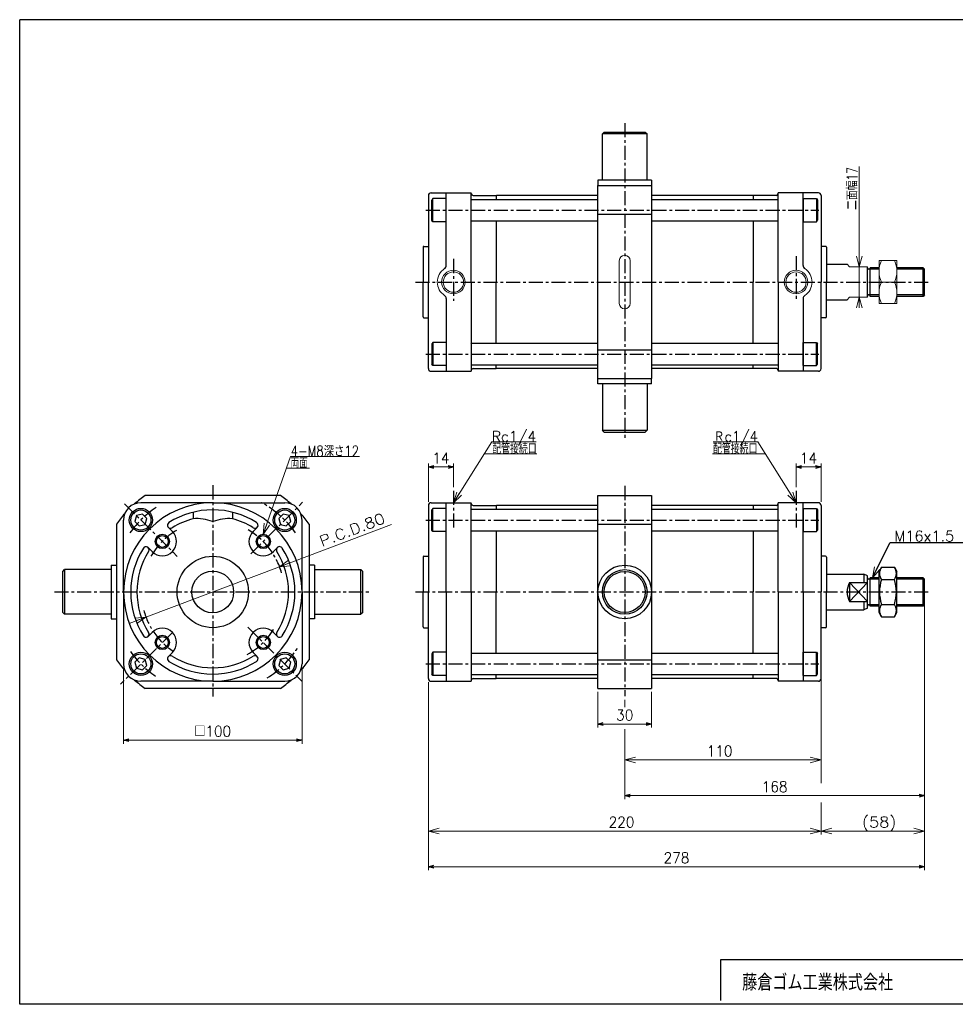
# Model space of a CAD drawing. Header units: millimetres. Extents: x -394 to 394, y -282 to 282.
# Tile 1 of 2: x -394 to 130, y -270 to 282. Entities that reach past the tile are written whole.
import ezdxf
from ezdxf.enums import TextEntityAlignment as Align

# ---------------------------------------------------------------- set-up
doc = ezdxf.new("R2010")
doc.units = ezdxf.units.MM
doc.header["$LTSCALE"] = 0.25
doc.linetypes.add('CENTER', pattern=[50.8, 31.75, -6.35, 6.35, -6.35])
doc.layers.add('ZUWAKU', color=7, linetype='Continuous')
doc.styles.add('dcStyle0', font='txt.shx', dxfattribs={"width": 0.9375, "bigfont": 'bigfont'})
doc.dimstyles.new('DaDimRotatedStyle', dxfattribs={"dimtxt": 6, "dimasz": 3.000002, "dimexe": 2, "dimexo": 1, "dimgap": 2, "dimtad": 3, "dimdsep": 46, "dimtxsty": 'dcStyle0', "dimblk1": 'OPEN30', "dimblk2": 'OPEN30', "dimsah": 1, "dimcen": 0.09, "dimclrd": 4, "dimclre": 4, "dimclrt": 4, "dimadec": 0, "dimazin": 2, "dimtfac": 1, "dimtdec": 4, "dimtmove": 0, "dimatfit": 0, "dimfxl": 1, "dimarcsym": 0})

# ---------------------------------------------------------------- blocks, each defined once
blk = doc.blocks.new('DC_GROUP_Φ80_1')
at = {"color": 4, "linetype": 'Continuous', "lineweight": 18}
for p, q in [((83.84, -30.54), (85.09, -24.46)), ((83.84, -30.54), (86.53, -25.17)), ((87.97, -25.89), (83.84, -30.54))]:
    blk.add_line(p, q, dxfattribs=at)
blk = doc.blocks.new('DC_GROUP_Φ80_2')
at = {"color": 4, "linetype": 'Continuous', "lineweight": 18}
for p, q in [((-248.37, -24.42), (-243.33, -20.8)), ((-248.37, -24.42), (-242.76, -22.3)), ((-242.19, -23.81), (-248.37, -24.42))]:
    blk.add_line(p, q, dxfattribs=at)
blk = doc.blocks.new('DC_GROUP_Φ80_3')
at = {"color": 4, "linetype": 'Continuous', "lineweight": 18}
for p, q in [((-329.4, -53.28), (-323.22, -52.66)), ((-323.22, -52.66), (-328.83, -54.78)), ((-323.22, -52.66), (-328.27, -56.29))]:
    blk.add_line(p, q, dxfattribs=at)
blk = doc.blocks.new('DC_GROUP_Φ80_4')
at = {"color": 4, "linetype": 'Continuous', "lineweight": 18}
for p, q in [((-257.51, -6.26), (-257.04, -0.06)), ((-257.51, -6.26), (-255.52, -0.6)), ((-254.01, -1.13), (-257.51, -6.26))]:
    blk.add_line(p, q, dxfattribs=at)
blk = doc.blocks.new('DC_GROUP_Φ80_5')
at = {"color": 4, "linetype": 'Continuous', "lineweight": 18}
for p, q in [((-150.97, 11.46), (-149.13, 17.39)), ((-150.97, 11.46), (-147.77, 16.53)), ((-146.41, 15.68), (-150.97, 11.46))]:
    blk.add_line(p, q, dxfattribs=at)
blk = doc.blocks.new('DC_GROUP_Φ80_6')
at = {"color": 4, "linetype": 'Continuous', "lineweight": 18}
for p, q in [((39.19, 17.39), (41.03, 11.46)), ((41.03, 11.46), (36.47, 15.68)), ((41.03, 11.46), (37.83, 16.53))]:
    blk.add_line(p, q, dxfattribs=at)
blk = doc.blocks.new('DC_GROUP_Φ80_7')
at = {"color": 4, "linetype": 'Continuous', "lineweight": 25}
for p, q in [((-246.39, 5.11), (-248.84, 2.66)), ((-248.84, 2.66), (-247.94, -0.69)), ((-243.04, 4.21), (-246.39, 5.11)), ((-244.6, -1.59), (-242.15, 0.86)), ((-242.15, 0.86), (-243.04, 4.21)), ((-247.94, -0.69), (-244.6, -1.59))]:
    blk.add_line(p, q, dxfattribs=at)
for radius in [6.5, 5.63]:
    blk.add_circle((-245.49, 1.76), radius, dxfattribs=at)
blk = doc.blocks.new('DC_GROUP_Φ80_8')
at = {"color": 4, "linetype": 'Continuous', "lineweight": 25}
for p, q in [((-326.99, -75.49), (-329.44, -77.94)), ((-323.64, -76.39), (-326.99, -75.49)), ((-322.75, -79.74), (-323.64, -76.39)), ((-329.44, -77.94), (-328.54, -81.29)), ((-328.54, -81.29), (-325.2, -82.19)), ((-325.2, -82.19), (-322.75, -79.74))]:
    blk.add_line(p, q, dxfattribs=at)
for radius in [6.5, 5.63]:
    blk.add_circle((-326.09, -78.84), radius, dxfattribs=at)
blk = doc.blocks.new('DC_GROUP_Φ80_9')
at = {"color": 4, "linetype": 'Continuous', "lineweight": 25}
for p, q in [((-247.94, -76.4), (-248.83, -79.74)), ((-244.59, -75.5), (-247.94, -76.4)), ((-242.14, -77.95), (-244.59, -75.5)), ((-248.83, -79.74), (-246.38, -82.19)), ((-246.38, -82.19), (-243.04, -81.29)), ((-243.04, -81.29), (-242.14, -77.95))]:
    blk.add_line(p, q, dxfattribs=at)
for radius in [6.5, 5.63]:
    blk.add_circle((-245.49, -78.84), radius, dxfattribs=at)
blk = doc.blocks.new('DC_GROUP_Φ80_10')
at = {"color": 4, "linetype": 'Continuous', "lineweight": 25}
for p, q in [((-328.55, 4.21), (-329.45, 0.86)), ((-329.45, 0.86), (-327, -1.59)), ((-325.21, 5.1), (-328.55, 4.21)), ((-322.76, 2.65), (-325.21, 5.1)), ((-323.65, -0.69), (-322.76, 2.65)), ((-327, -1.59), (-323.65, -0.69))]:
    blk.add_line(p, q, dxfattribs=at)
for radius in [6.5, 5.63]:
    blk.add_circle((-326.1, 1.76), radius, dxfattribs=at)
blk = doc.blocks.new('DC_GROUP_Φ80_18')
at = {"color": 4, "linetype": 'Continuous', "lineweight": 25}
for p, q in [((-162.47, 101.24), (-162.97, 100.37)), ((-162.97, 100.37), (-162.97, 89.1)), ((-154.97, 101.24), (-162.47, 101.24)), ((-162.47, 101.24), (-162.47, 88.24)), ((-154.97, 101.24), (-154.97, 88.24)), ((-162.47, 88.24), (-162.97, 89.1)), ((-154.97, 88.24), (-162.47, 88.24))]:
    blk.add_line(p, q, dxfattribs=at)
blk = doc.blocks.new('DC_GROUP_Φ80_19')
at = {"color": 4, "linetype": 'Continuous', "lineweight": 25}
for p, q in [((45.03, 88.24), (45.03, 101.24)), ((45.03, 101.24), (52.53, 101.24)), ((52.53, 101.24), (53.03, 100.37)), ((52.53, 88.24), (52.53, 101.24)), ((53.03, 89.1), (53.03, 100.37)), ((52.53, 88.24), (53.03, 89.1)), ((45.03, 88.24), (52.53, 88.24))]:
    blk.add_line(p, q, dxfattribs=at)
blk = doc.blocks.new('DC_GROUP_Φ80_20')
at = {"color": 4, "linetype": 'Continuous', "lineweight": 25}
for p, q in [((-162.47, 181.85), (-162.97, 180.98)), ((-162.97, 169.71), (-162.97, 180.98)), ((-154.97, 181.85), (-162.47, 181.85)), ((-162.47, 168.85), (-162.47, 181.85)), ((-154.97, 168.85), (-154.97, 181.85)), ((-162.47, 168.85), (-162.97, 169.71)), ((-154.97, 168.85), (-162.47, 168.85))]:
    blk.add_line(p, q, dxfattribs=at)
blk = doc.blocks.new('DC_GROUP_Φ80_21')
at = {"color": 4, "linetype": 'Continuous', "lineweight": 25}
for p, q in [((45.03, 181.85), (45.03, 168.85)), ((45.03, 181.85), (52.53, 181.85)), ((52.53, 181.85), (53.03, 180.98)), ((52.53, 181.85), (52.53, 168.85)), ((53.03, 180.98), (53.03, 169.71)), ((45.03, 168.85), (52.53, 168.85)), ((52.53, 168.85), (53.03, 169.71))]:
    blk.add_line(p, q, dxfattribs=at)
blk = doc.blocks.new('DC_GROUP_Φ80_22')
at = {"color": 4, "linetype": 'Continuous', "lineweight": 13}
for p, q in [((97.53, 147.04), (87.53, 147.04)), ((87.53, 147.04), (87.53, 123.04)), ((97.53, 123.04), (97.53, 147.04)), ((88.88, 135.04), (96.17, 135.04)), ((87.53, 123.04), (97.53, 123.04))]:
    blk.add_line(p, q, dxfattribs=at)
for centre, start, end in [((101.41, 141.04), 154.4102, 205.5898), ((83.64, 141.04), 334.4102, 25.5898), ((101.41, 129.04), 154.4102, 205.5898), ((83.64, 129.04), 334.4102, 25.5898)]:
    blk.add_arc(centre, 13.89, start, end, dxfattribs=at)
blk = doc.blocks.new('DC_GROUP_Φ80_24')
at = {"color": 4, "linetype": 'Continuous', "lineweight": 18}
for p, q in [((76.46, 143.54), (74.85, 149.54)), ((78.07, 149.54), (76.46, 143.54)), ((76.46, 143.54), (76.46, 149.54))]:
    blk.add_line(p, q, dxfattribs=at)
blk = doc.blocks.new('DC_GROUP_Φ80_25')
at = {"color": 4, "linetype": 'Continuous', "lineweight": 18}
for p, q in [((74.85, 120.54), (76.46, 126.54)), ((76.46, 126.54), (78.07, 120.54)), ((76.46, 126.54), (76.46, 120.54))]:
    blk.add_line(p, q, dxfattribs=at)
blk = doc.blocks.new('DC_GROUP_Φ80_23')
at = {"color": 4, "linetype": 'Continuous', "lineweight": 13}
for p, q in [((76.46, 199.78), (76.46, 143.54)), ((76.46, 126.54), (76.46, 143.54)), ((76.46, 121.54), (76.46, 126.54))]:
    blk.add_line(p, q, dxfattribs=at)
at = {"linetype": 'Continuous'}
for name in ['DC_GROUP_Φ80_24', 'DC_GROUP_Φ80_25']:
    blk.add_blockref(name, (0, 0), dxfattribs=at)
at = {"color": 4, "style": 'dcStyle0', "width": 0.714286}
blk.add_text('二面幅17', height=6, rotation=90, dxfattribs=at).set_placement((75.46, 175.47), (75.46, 199.47), align=Align.FIT)
blk = doc.blocks.new('DC_GROUP_Φ80_26')
at = {"color": 4, "linetype": 'Continuous', "lineweight": 25}
for p, q in [((-162.47, -72.35), (-162.97, -73.21)), ((-162.97, -73.21), (-162.97, -84.48)), ((-154.97, -72.35), (-162.47, -72.35)), ((-162.47, -72.35), (-162.47, -85.35)), ((-154.97, -72.35), (-154.97, -85.35)), ((-162.47, -85.35), (-162.97, -84.48)), ((-154.97, -85.35), (-162.47, -85.35))]:
    blk.add_line(p, q, dxfattribs=at)
blk = doc.blocks.new('DC_GROUP_Φ80_27')
at = {"color": 4, "linetype": 'Continuous', "lineweight": 25}
for p, q in [((45.03, -85.35), (45.03, -72.35)), ((45.03, -72.35), (52.53, -72.35)), ((52.53, -72.35), (53.03, -73.21)), ((52.53, -85.35), (52.53, -72.35)), ((53.03, -84.48), (53.03, -73.21)), ((45.03, -85.35), (52.53, -85.35)), ((52.53, -85.35), (53.03, -84.48))]:
    blk.add_line(p, q, dxfattribs=at)
blk = doc.blocks.new('DC_GROUP_Φ80_28')
at = {"color": 4, "linetype": 'Continuous', "lineweight": 25}
for p, q in [((88.89, -24.69), (87.53, -27.04)), ((87.53, -50.04), (87.53, -27.04)), ((88.89, -24.69), (96.17, -24.69)), ((96.17, -24.69), (97.53, -27.04)), ((97.53, -50.04), (97.53, -27.04)), ((88.89, -31.61), (96.17, -31.61)), ((88.89, -45.47), (96.17, -45.47)), ((88.89, -52.4), (87.53, -50.04)), ((88.89, -52.4), (96.17, -52.4)), ((96.17, -52.4), (97.53, -50.04))]:
    blk.add_line(p, q, dxfattribs=at)
for centre, radius, start, end in [((93.95, -28.15), 6.13, 145.6111, 214.3889), ((91.11, -28.15), 6.13, 325.6111, 34.3889), ((110.75, -38.54), 22.93, 162.4111, 197.5889), ((74.31, -38.54), 22.93, 342.4111, 17.5889), ((93.95, -48.93), 6.13, 145.6111, 214.3889), ((91.11, -48.93), 6.13, 325.6111, 34.3889)]:
    blk.add_arc(centre, radius, start, end, dxfattribs=at)
blk = doc.blocks.new('DC_GROUP_Φ80_29')
at = {"color": 4, "linetype": 'Continuous', "lineweight": 25}
for p, q in [((-162.47, 8.26), (-162.97, 7.4)), ((-162.97, -3.87), (-162.97, 7.4)), ((-154.97, 8.26), (-162.47, 8.26)), ((-162.47, -4.74), (-162.47, 8.26)), ((-154.97, -4.74), (-154.97, 8.26)), ((-162.47, -4.74), (-162.97, -3.87)), ((-154.97, -4.74), (-162.47, -4.74))]:
    blk.add_line(p, q, dxfattribs=at)
blk = doc.blocks.new('DC_GROUP_Φ80_30')
at = {"color": 4, "linetype": 'Continuous', "lineweight": 25}
for p, q in [((45.03, 8.26), (45.03, -4.74)), ((45.03, 8.26), (52.53, 8.26)), ((52.53, 8.26), (53.03, 7.4)), ((52.53, 8.26), (52.53, -4.74)), ((53.03, 7.4), (53.03, -3.87)), ((45.03, -4.74), (52.53, -4.74)), ((52.53, -4.74), (53.03, -3.87))]:
    blk.add_line(p, q, dxfattribs=at)
blk = doc.blocks.new('DC_GROUP_Φ80_32')
at = {"color": 4, "linetype": 'Continuous', "lineweight": 18}
for p, q in [((-164.97, -172.44), (-158.97, -170.84)), ((-158.97, -174.05), (-164.97, -172.44)), ((-164.97, -172.44), (-158.97, -172.44))]:
    blk.add_line(p, q, dxfattribs=at)
blk = doc.blocks.new('DC_GROUP_Φ80_33')
at = {"color": 4, "linetype": 'Continuous', "lineweight": 18}
for p, q in [((49.03, -170.84), (55.03, -172.44)), ((55.03, -172.44), (49.03, -174.05)), ((55.03, -172.44), (49.03, -172.44))]:
    blk.add_line(p, q, dxfattribs=at)
blk = doc.blocks.new('DC_GROUP_Φ80_34')
at = {"color": 4, "linetype": 'Continuous', "lineweight": 18}
for p, q in [((55.03, -172.44), (61.03, -170.84)), ((61.03, -174.05), (55.03, -172.44)), ((55.03, -172.44), (61.03, -172.44))]:
    blk.add_line(p, q, dxfattribs=at)
blk = doc.blocks.new('DC_GROUP_Φ80_35')
at = {"color": 4, "linetype": 'Continuous', "lineweight": 18}
for p, q in [((107.03, -170.84), (113.03, -172.44)), ((113.03, -172.44), (107.03, -174.05)), ((113.03, -172.44), (107.03, -172.44))]:
    blk.add_line(p, q, dxfattribs=at)
blk = doc.blocks.new('DC_GROUP_Φ80_31')
at = {"color": 4, "linetype": 'Continuous', "lineweight": 13}
for p, q in [((113.03, -47.73), (113.03, -174.44)), ((-164.97, -89.04), (-164.97, -174.44)), ((55.03, -89.04), (55.03, -145.6)), ((55.03, -156.45), (55.03, -174.44)), ((-164.97, -172.44), (55.03, -172.44)), ((55.03, -172.44), (113.03, -172.44))]:
    blk.add_line(p, q, dxfattribs=at)
at = {"linetype": 'Continuous'}
for name in ['DC_GROUP_Φ80_32', 'DC_GROUP_Φ80_33', 'DC_GROUP_Φ80_34', 'DC_GROUP_Φ80_35']:
    blk.add_blockref(name, (0, 0), dxfattribs=at)
at = {"color": 4, "style": 'dcStyle0', "width": 0.8}
for s, p, p2 in [('220', (-63.97, -170.44), (-49.57, -170.44)), ('(58)', (78.03, -170.44), (97.23, -170.44))]:
    blk.add_text(s, height=6, dxfattribs=at).set_placement(p, p2, align=Align.FIT)
blk = doc.blocks.new('DC_GROUP_Φ80_37')
at = {"color": 4, "linetype": 'Continuous', "lineweight": 18}
for p, q in [((-54.97, -132.62), (-48.97, -131.01)), ((-48.97, -134.22), (-54.97, -132.62)), ((-54.97, -132.62), (-48.97, -132.62))]:
    blk.add_line(p, q, dxfattribs=at)
blk = doc.blocks.new('DC_GROUP_Φ80_38')
at = {"color": 4, "linetype": 'Continuous', "lineweight": 18}
for p, q in [((49.03, -131.01), (55.03, -132.62)), ((55.03, -132.62), (49.03, -134.22)), ((55.03, -132.62), (49.03, -132.62))]:
    blk.add_line(p, q, dxfattribs=at)
blk = doc.blocks.new('DC_GROUP_Φ80_36')
at = {"color": 4, "linetype": 'Continuous', "lineweight": 13}
for p, q in [((55.03, -40.54), (55.03, -134.62)), ((-54.97, -98.96), (-54.97, -103.05)), ((-54.97, -115.39), (-54.97, -134.62)), ((-54.97, -132.62), (55.03, -132.62))]:
    blk.add_line(p, q, dxfattribs=at)
at = {"linetype": 'Continuous'}
for name in ['DC_GROUP_Φ80_37', 'DC_GROUP_Φ80_38']:
    blk.add_blockref(name, (0, 0), dxfattribs=at)
at = {"color": 4, "style": 'dcStyle0', "width": 0.8}
blk.add_text('110', height=6, dxfattribs=at).set_placement((-8.97, -130.62), (5.43, -130.62), align=Align.FIT)
blk = doc.blocks.new('_OPEN30')
at = {"color": 0, "linetype": 'ByBlock', "lineweight": -2}
for p, q in [((-1, 0.267949), (0, 0)), ((0, 0), (-1, -0.267949)), ((0, 0), (-1, 0))]:
    blk.add_line(p, q, dxfattribs=at)
blk = doc.blocks.new('*D40')
at = {"color": 4, "linetype": 'Continuous', "lineweight": 13}
for p, q in [((-335.8, -80.84), (-335.8, -123.57)), ((-235.8, -80.84), (-235.8, -123.57)), ((-335.8, -121.57), (-235.8, -121.57))]:
    blk.add_line(p, q, dxfattribs=at)
at = {"color": 4, "xscale": 3.000002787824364, "yscale": 2.999989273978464}
for p, rotation in [((-335.8, -121.57), 180), ((-235.8, -121.57), 360)]:
    blk.add_blockref('_OPEN30', p, dxfattribs=dict(at, rotation=rotation))
at = {"color": 4, "insert": (-285.8, -119.57), "char_height": 6, "width": 30, "attachment_point": 8, "style": 'dcStyle0'}
blk.add_mtext('\\T1.00;□100', dxfattribs=at)
blk = doc.blocks.new('*D44')
at = {"color": 4, "linetype": 'Continuous', "lineweight": 13}
for p, q in [((-164.97, 11.96), (-164.97, 33.46)), ((-150.97, 20.16), (-150.97, 33.46)), ((-164.97, 31.46), (-150.97, 31.46))]:
    blk.add_line(p, q, dxfattribs=at)
at = {"color": 4, "xscale": 3.000002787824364, "yscale": 2.999989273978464}
for p, rotation in [((-164.97, 31.46), 180), ((-150.97, 31.46), 360)]:
    blk.add_blockref('_OPEN30', p, dxfattribs=dict(at, rotation=rotation))
at = {"color": 4, "insert": (-157.97, 33.46), "char_height": 6, "width": 18.75, "attachment_point": 8, "style": 'dcStyle0'}
blk.add_mtext('\\T1.00;14', dxfattribs=at)
blk = doc.blocks.new('*D45')
at = {"color": 4, "linetype": 'Continuous', "lineweight": 13}
for p, q in [((41.03, 20.16), (41.03, 33.46)), ((55.03, 11.96), (55.03, 33.46)), ((41.03, 31.46), (55.03, 31.46))]:
    blk.add_line(p, q, dxfattribs=at)
at = {"color": 4, "xscale": 3.000002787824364, "yscale": 2.999989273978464}
for p, rotation in [((41.03, 31.46), 180), ((55.03, 31.46), 360)]:
    blk.add_blockref('_OPEN30', p, dxfattribs=dict(at, rotation=rotation))
at = {"color": 4, "insert": (48.03, 33.46), "char_height": 6, "width": 18.75, "attachment_point": 8, "style": 'dcStyle0'}
blk.add_mtext('\\T1.00;14', dxfattribs=at)
blk = doc.blocks.new('*D46')
at = {"color": 4, "linetype": 'Continuous', "lineweight": 13}
for p, q in [((-69.97, -94.54), (-69.97, -114.54)), ((-39.97, -94.54), (-39.97, -114.54)), ((-69.97, -112.54), (-39.97, -112.54))]:
    blk.add_line(p, q, dxfattribs=at)
at = {"color": 4, "xscale": 3.000002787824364, "yscale": 2.999989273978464}
for p, rotation in [((-69.97, -112.54), 180), ((-39.97, -112.54), 360)]:
    blk.add_blockref('_OPEN30', p, dxfattribs=dict(at, rotation=rotation))
at = {"color": 4, "insert": (-54.97, -110.54), "char_height": 6, "width": 18.75, "attachment_point": 8, "style": 'dcStyle0'}
blk.add_mtext('\\T1.00;30', dxfattribs=at)
blk = doc.blocks.new('*D47')
at = {"color": 4, "linetype": 'Continuous', "lineweight": 13}
for p, q in [((113.03, -47.73), (113.03, -194.44)), ((-164.97, -89.04), (-164.97, -194.44)), ((-164.97, -192.44), (113.03, -192.44))]:
    blk.add_line(p, q, dxfattribs=at)
at = {"color": 4, "xscale": 3.000002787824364, "yscale": 2.999989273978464}
for p, rotation in [((-164.97, -192.44), 180), ((113.03, -192.44), 360)]:
    blk.add_blockref('_OPEN30', p, dxfattribs=dict(at, rotation=rotation))
at = {"color": 4, "insert": (-25.97, -190.44), "char_height": 6, "width": 24.375, "attachment_point": 8, "style": 'dcStyle0'}
blk.add_mtext('\\T1.00;278', dxfattribs=at)
blk = doc.blocks.new('*D48')
at = {"color": 4, "linetype": 'Continuous', "lineweight": 13}
for p, q in [((113.03, -40.54), (113.03, -154.62)), ((-54.97, -118.79), (-54.97, -154.62)), ((-54.97, -152.62), (113.03, -152.62))]:
    blk.add_line(p, q, dxfattribs=at)
at = {"color": 4, "xscale": 3.000002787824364, "yscale": 2.999989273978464}
for p, rotation in [((-54.97, -152.62), 180), ((113.03, -152.62), 360)]:
    blk.add_blockref('_OPEN30', p, dxfattribs=dict(at, rotation=rotation))
at = {"color": 4, "insert": (29.03, -150.62), "char_height": 6, "width": 24.375, "attachment_point": 8, "style": 'dcStyle0'}
blk.add_mtext('\\T1.00;168', dxfattribs=at)

msp = doc.modelspace()

# ---------------------------------------------------------------- linework, layer by layer
at = {"color": 4, "linetype": 'CENTER', "lineweight": 25}
for p, q in [((-54.972, 224.096), (-54.972, 47.084)), ((-166.492, 175.346), (53.818, 175.346)), ((41.028, 149.499), (41.028, 124.602)), ((-150.972, 147.962), (-150.972, 124.602)), ((-172.243, 135.041), (115.515, 135.041)), ((-166.492, 94.736), (53.818, 94.736)), ((-285.796, 21.248), (-285.796, -97.082)), ((-150.972, 18.161), (-150.972, -2.647)), ((-54.972, 20.819), (-54.972, -96.957)), ((41.028, 18.161), (41.028, -2.647)), ((-264.407, -17.152), (-235.457, 11.798)), ((-335.185, 10.848), (-305.737, -18.601)), ((-166.492, 1.764), (53.818, 1.764)), ((-374.581, -38.541), (-197.269, -38.541)), ((-172.243, -38.541), (115.515, -38.541)), ((-266.117, -58.221), (-235.842, -88.496)), ((-308.424, -61.169), (-337.499, -90.244)), ((-166.492, -78.847), (53.818, -78.847))]:
    msp.add_line(p, q, dxfattribs=at)
at = {"color": 4, "linetype": 'Continuous', "lineweight": 25}
for p, q in [((-66.472, 219.041), (-67.472, 218.041)), ((-42.472, 218.041), (-67.472, 218.041)), ((-67.472, 192.041), (-67.472, 218.041)), ((-66.472, 219.041), (-43.472, 219.041)), ((-43.472, 219.041), (-42.472, 218.041)), ((-42.472, 192.041), (-42.472, 218.041)), ((-69.972, 189.041), (-39.972, 189.041)), ((-69.972, 81.041), (-69.972, 189.041)), ((-39.972, 192.041), (-69.967, 192.041)), ((-69.967, 192.041), (-69.967, 189.041)), ((-39.972, 192.041), (-39.972, 189.041)), ((-39.972, 189.041), (-39.972, 81.041)), ((-164.972, 183.541), (-164.972, 135.041)), ((-163.472, 185.041), (-140.972, 185.041)), ((-154.972, 144.26), (-154.972, 185.041)), ((-140.972, 135.041), (-140.972, 185.041)), ((-139.972, 183.541), (-126.972, 183.541)), ((-126.972, 183.541), (-126.972, 181.346)), ((-126.772, 183.541), (-126.972, 183.341)), ((-69.972, 183.541), (-126.772, 183.541)), ((16.828, 183.541), (-39.972, 183.541)), ((16.828, 183.541), (17.028, 183.341)), ((17.028, 183.541), (17.028, 181.346)), ((30.028, 183.541), (17.028, 183.541)), ((53.528, 185.041), (31.028, 185.041)), ((31.028, 135.041), (31.028, 185.041)), ((45.028, 144.26), (45.028, 185.041)), ((55.028, 183.541), (55.028, 135.041)), ((-140.772, 181.346), (-140.972, 181.146)), ((-140.772, 181.346), (-69.972, 181.346)), ((-39.972, 181.346), (30.828, 181.346)), ((31.028, 181.146), (30.828, 181.346)), ((-69.972, 172.988), (-39.972, 172.988)), ((-140.972, 169.546), (-140.772, 169.346)), ((-140.772, 169.346), (-69.972, 169.346)), ((-126.972, 169.346), (-126.972, 135.041)), ((-39.972, 169.346), (30.828, 169.346)), ((17.028, 169.346), (17.028, 135.041)), ((31.028, 169.546), (30.828, 169.346)), ((-167.972, 154.541), (-167.972, 135.041)), ((-167.472, 155.041), (-164.972, 155.041)), ((57.528, 155.041), (55.028, 155.041)), ((58.028, 154.541), (58.028, 135.041)), ((58.028, 145.041), (69.627, 145.041)), ((81.028, 126.541), (81.028, 143.541)), ((87.528, 142.231), (81.028, 142.231)), ((87.528, 143.041), (82.528, 143.041)), ((82.528, 127.041), (82.528, 143.041)), ((112.218, 143.041), (97.528, 143.041)), ((113.028, 142.231), (97.528, 142.231)), ((112.218, 127.041), (112.218, 143.041)), ((113.028, 142.231), (112.218, 143.041)), ((113.028, 127.851), (113.028, 142.231)), ((-167.972, 115.541), (-167.972, 135.041)), ((-164.972, 86.541), (-164.972, 135.041)), ((-140.972, 135.041), (-140.972, 85.041)), ((-126.972, 100.736), (-126.972, 135.041)), ((17.028, 100.736), (17.028, 135.041)), ((31.028, 135.041), (31.028, 85.041)), ((55.028, 86.541), (55.028, 135.041)), ((58.028, 115.541), (58.028, 135.041)), ((87.528, 127.851), (81.028, 127.851)), ((87.528, 127.041), (82.528, 127.041)), ((113.028, 127.851), (97.528, 127.851)), ((112.218, 127.041), (97.528, 127.041)), ((113.028, 127.851), (112.218, 127.041)), ((-154.972, 125.821), (-154.972, 85.041)), ((45.028, 125.821), (45.028, 85.041)), ((58.028, 125.041), (69.627, 125.041)), ((-167.472, 115.041), (-164.972, 115.041)), ((57.528, 115.041), (55.028, 115.041)), ((-140.972, 100.536), (-140.772, 100.736)), ((-140.772, 100.736), (-69.972, 100.736)), ((-39.972, 100.736), (30.828, 100.736)), ((31.028, 100.536), (30.828, 100.736)), ((-69.972, 97.093), (-39.972, 97.093)), ((-140.772, 88.736), (-140.972, 88.936)), ((-140.772, 88.736), (-69.972, 88.736)), ((-126.972, 86.541), (-126.972, 88.736)), ((-39.972, 88.736), (30.828, 88.736)), ((17.028, 86.541), (17.028, 88.736)), ((31.028, 88.936), (30.828, 88.736)), ((-163.472, 85.041), (-140.972, 85.041)), ((-139.972, 86.541), (-126.972, 86.541)), ((-126.772, 86.541), (-126.972, 86.741)), ((-69.972, 86.541), (-126.772, 86.541)), ((16.828, 86.541), (-39.972, 86.541)), ((16.828, 86.541), (17.028, 86.741)), ((30.028, 86.541), (17.028, 86.541)), ((53.528, 85.041), (31.028, 85.041)), ((-69.972, 81.041), (-39.972, 81.041)), ((-69.967, 78.041), (-69.967, 81.041)), ((-39.972, 78.041), (-69.967, 78.041)), ((-67.472, 78.041), (-67.472, 52.041)), ((-42.472, 78.041), (-42.472, 52.041)), ((-39.972, 78.041), (-39.972, 81.041)), ((-67.472, 52.041), (-42.472, 52.041)), ((-66.472, 51.041), (-67.472, 52.041)), ((-66.472, 51.041), (-43.472, 51.041)), ((-43.472, 51.041), (-42.472, 52.041)), ((-285.796, 11.459), (-326.096, 11.459)), ((-247.849, 15.459), (-323.744, 15.459)), ((-285.796, 11.459), (-245.496, 11.459)), ((-163.472, 11.459), (-140.972, 11.459)), ((-154.972, -38.541), (-154.972, 11.459)), ((-140.972, -38.541), (-140.972, 11.459)), ((-69.972, 15.459), (-39.972, 15.459)), ((-69.972, -92.541), (-69.972, 15.459)), ((-39.972, 15.459), (-39.972, -92.541)), ((53.528, 11.459), (31.028, 11.459)), ((31.028, -38.541), (31.028, 11.459)), ((45.028, -38.541), (45.028, 11.459)), ((-296.796, 6.124), (-296.796, 2.51)), ((-274.796, 6.124), (-274.796, 2.51)), ((-164.972, 9.959), (-164.972, -38.541)), ((-140.772, 7.764), (-140.972, 7.564)), ((-140.772, 7.764), (-69.972, 7.764)), ((-139.972, 9.959), (-126.972, 9.959)), ((-126.972, 9.959), (-126.972, 7.764)), ((-126.772, 9.959), (-126.972, 9.759)), ((-69.972, 9.959), (-126.772, 9.959)), ((16.828, 9.959), (-39.972, 9.959)), ((-39.972, 7.764), (30.828, 7.764)), ((16.828, 9.959), (17.028, 9.759)), ((17.028, 9.959), (17.028, 7.764)), ((30.028, 9.959), (17.028, 9.959)), ((31.028, 7.564), (30.828, 7.764)), ((55.028, 9.959), (55.028, -38.541)), ((-335.796, -38.541), (-335.796, 1.759)), ((-235.796, -38.541), (-235.796, 1.759)), ((-339.796, -0.594), (-339.796, -76.489)), ((-308.424, -4.6), (-310.66, -2.364)), ((-263.169, -4.6), (-260.933, -2.364)), ((-231.796, -0.594), (-231.796, -76.489)), ((-140.972, -4.036), (-140.772, -4.236)), ((-140.772, -4.236), (-69.972, -4.236)), ((-126.972, -4.236), (-126.972, -38.541)), ((-69.972, -0.594), (-39.972, -0.594)), ((-39.972, -4.236), (30.828, -4.236)), ((17.028, -4.236), (17.028, -38.541)), ((31.028, -4.036), (30.828, -4.236)), ((89.466, -19.298), (93.7, -10.83)), ((93.7, -10.83), (135.718, -10.83)), ((-319.738, -15.914), (-321.974, -13.678)), ((-251.855, -15.914), (-249.619, -13.678)), ((-167.972, -19.041), (-167.972, -38.541)), ((-167.472, -18.541), (-164.972, -18.541)), ((57.528, -18.541), (55.028, -18.541)), ((58.028, -19.041), (58.028, -38.541)), ((83.844, -30.541), (89.466, -19.298)), ((-369.796, -27.041), (-368.796, -26.041)), ((-369.796, -50.041), (-369.796, -27.041)), ((-342.796, -26.041), (-368.796, -26.041)), ((-368.796, -26.041), (-368.796, -51.041)), ((-342.796, -23.541), (-342.796, -53.537)), ((-342.796, -23.541), (-339.796, -23.541)), ((-228.796, -23.541), (-231.796, -23.541)), ((-228.796, -23.541), (-228.796, -53.537)), ((-228.796, -26.041), (-202.796, -26.041)), ((-201.796, -27.041), (-202.796, -26.041)), ((-202.796, -51.041), (-202.796, -26.041)), ((-201.796, -50.041), (-201.796, -27.041)), ((58.028, -28.541), (79.028, -28.541)), ((79.028, -28.541), (79.028, -33.274)), ((81.028, -29.474), (79.028, -28.541)), ((81.028, -47.609), (81.028, -29.474)), ((87.528, -31.351), (81.028, -31.351)), ((87.528, -30.541), (82.528, -30.541)), ((82.528, -46.541), (82.528, -30.541)), ((112.218, -30.541), (97.528, -30.541)), ((113.028, -31.351), (97.528, -31.351)), ((112.218, -46.541), (112.218, -30.541)), ((113.028, -31.351), (112.218, -30.541)), ((113.028, -45.731), (113.028, -31.351)), ((-335.796, -38.541), (-335.796, -78.841)), ((-235.796, -38.541), (-235.796, -78.841)), ((-167.972, -58.041), (-167.972, -38.541)), ((-164.972, -87.041), (-164.972, -38.541)), ((-154.972, -38.541), (-154.972, -88.541)), ((-140.972, -38.541), (-140.972, -88.541)), ((-126.972, -72.847), (-126.972, -38.541)), ((17.028, -72.847), (17.028, -38.541)), ((31.028, -38.541), (31.028, -88.541)), ((45.028, -38.541), (45.028, -88.541)), ((55.028, -87.041), (55.028, -38.541)), ((58.028, -58.041), (58.028, -38.541)), ((71.028, -33.274), (71.028, -43.809)), ((71.028, -33.274), (81.028, -33.274)), ((71.028, -43.809), (81.028, -33.274)), ((71.028, -33.274), (81.028, -43.809)), ((71.028, -43.809), (81.028, -43.809)), ((79.028, -43.809), (79.028, -48.541)), ((58.028, -48.541), (79.028, -48.541)), ((81.028, -47.609), (79.028, -48.541)), ((87.528, -45.731), (81.028, -45.731)), ((87.528, -46.541), (82.528, -46.541)), ((113.028, -45.731), (97.528, -45.731)), ((112.218, -46.541), (97.528, -46.541)), ((113.028, -45.731), (112.218, -46.541)), ((-369.796, -50.041), (-368.796, -51.041)), ((-342.796, -51.041), (-368.796, -51.041)), ((-342.796, -53.537), (-339.796, -53.537)), ((-228.796, -53.537), (-231.796, -53.537)), ((-228.796, -51.041), (-202.796, -51.041)), ((-201.796, -50.041), (-202.796, -51.041)), ((-167.472, -58.541), (-164.972, -58.541)), ((57.528, -58.541), (55.028, -58.541)), ((-319.738, -61.169), (-321.974, -63.405)), ((-251.855, -61.169), (-249.619, -63.405)), ((-308.424, -72.483), (-310.66, -74.719)), ((-263.169, -72.483), (-260.933, -74.719)), ((-140.972, -73.047), (-140.772, -72.847)), ((-140.772, -72.847), (-69.972, -72.847)), ((-69.972, -76.489), (-39.972, -76.489)), ((-39.972, -72.847), (30.828, -72.847)), ((31.028, -73.047), (30.828, -72.847)), ((-140.772, -84.847), (-140.972, -84.647)), ((-140.772, -84.847), (-69.972, -84.847)), ((-139.972, -87.041), (-126.972, -87.041)), ((-126.972, -87.041), (-126.972, -84.847)), ((-126.772, -87.041), (-126.972, -86.841)), ((-69.972, -87.041), (-126.772, -87.041)), ((-39.972, -84.847), (30.828, -84.847)), ((16.828, -87.041), (-39.972, -87.041)), ((16.828, -87.041), (17.028, -86.841)), ((17.028, -87.041), (17.028, -84.847)), ((30.028, -87.041), (17.028, -87.041)), ((31.028, -84.647), (30.828, -84.847)), ((-285.796, -88.541), (-326.096, -88.541)), ((-247.849, -92.541), (-323.744, -92.541)), ((-285.796, -88.541), (-245.496, -88.541)), ((-163.472, -88.541), (-140.972, -88.541)), ((-69.972, -92.541), (-39.972, -92.541)), ((53.528, -88.541), (31.028, -88.541))]:
    msp.add_line(p, q, dxfattribs=at)
at = {"color": 4, "linetype": 'Continuous', "lineweight": 13}
for p, q in [((-58.022, 123.091), (-58.022, 146.991)), ((-51.922, 123.091), (-51.922, 146.991)), ((69.627, 145.041), (71.028, 143.541)), ((71.028, 143.541), (81.028, 143.541)), ((87.528, 143.041), (87.528, 127.041)), ((71.028, 126.541), (69.627, 125.041)), ((71.028, 126.541), (81.028, 126.541)), ((-150.972, 11.459), (-129.475, 45.559)), ((-129.475, 45.559), (-104.501, 45.559)), ((19.531, 45.559), (-5.443, 45.559)), ((41.028, 11.459), (19.531, 45.559)), ((-133.764, 38.755), (-104.126, 38.755)), ((23.821, 38.755), (-5.818, 38.755)), ((-257.512, -6.257), (-242.199, 37.354)), ((-242.199, 37.354), (-203.532, 37.354)), ((-244.525, 30.728), (-231.626, 30.728)), ((-185.643, -0.749), (-248.372, -24.42)), ((-323.221, -52.663), (-248.372, -24.42)), ((-332.577, -56.194), (-323.221, -52.663))]:
    msp.add_line(p, q, dxfattribs=at)
for centre, radius in [((-150.972, 135.041), 6.597), ((-150.972, 135.041), 5.697), ((41.028, 135.041), 6.597), ((41.028, 135.041), 5.697)]:
    msp.add_circle(centre, radius, dxfattribs=at)
at = {"color": 4, "linetype": 'Continuous', "lineweight": 25}
for centre, radius in [((-314.081, -10.257), 4), ((-314.081, -10.257), 3.3), ((-257.512, -10.257), 4), ((-257.512, -10.257), 3.3), ((-285.796, -38.541), 20), ((-285.796, -38.541), 11.7), ((-54.972, -38.541), 15), ((-54.972, -38.541), 12.5), ((-54.972, -38.541), 11.5), ((-314.081, -66.826), 4), ((-314.081, -66.826), 3.3), ((-257.512, -66.826), 4), ((-257.512, -66.826), 3.3)]:
    msp.add_circle(centre, radius, dxfattribs=at)
for centre, radius, start, end in [((-163.472, 183.541), 1.5, 90, 180), ((-139.972, 184.541), 1, 180, 270), ((30.028, 184.541), 1, 270, 0), ((53.528, 183.541), 1.5, 0, 90), ((-167.472, 154.541), 0.5, 90, 180), ((57.528, 154.541), 0.5, 0, 90), ((-156.972, 144.26), 2, 303.05573, 0), ((47.028, 144.26), 2, 180, 236.94427), ((81.777, 142.982), 0.751, 183.14287, 0), ((-156.972, 125.821), 2, 0, 56.94427), ((47.028, 125.821), 2, 123.05573, 180), ((81.777, 127.099), 0.751, 0, 176.85713), ((-167.472, 115.541), 0.5, 180, 270), ((57.528, 115.541), 0.5, 270, 0), ((-163.472, 86.541), 1.5, 180, 270), ((-139.972, 85.541), 1, 90, 180), ((30.028, 85.541), 1, 0, 90), ((53.528, 86.541), 1.5, 270, 0), ((-326.096, 1.759), 9.7, 90, 180), ((-285.796, -38.541), 50, 90, 180), ((-285.796, -38.541), 66, 125.0968, 131.63633), ((-285.796, -38.541), 50, 0, 90), ((-285.796, -38.541), 66, 48.36367, 54.9032), ((-245.496, 1.759), 9.7, 0, 90), ((-163.472, 9.959), 1.5, 90, 180), ((53.528, 9.959), 1.5, 0, 90), ((-285.796, -38.541), 46, 90, 122.27106), ((-285.796, -38.541), 46, 57.72894, 90), ((-139.972, 10.959), 1, 180, 270), ((30.028, 10.959), 1, 270, 0), ((-285.796, -38.541), 66, 138.36367, 144.9032), ((-309.423, -1.127), 1.75, 122.27106, 302.27106), ((-285.796, -38.541), 42.5, 105.00027, 122.27106), ((-294.912, -22.419), 25, 68.9493, 94.32272), ((-276.681, -22.419), 25, 85.67728, 111.0507), ((-285.796, -38.541), 42.5, 57.72894, 74.99973), ((-262.17, -1.127), 1.75, 237.72894, 57.72894), ((-285.796, -38.541), 66, 35.0968, 41.63633), ((-314.081, -10.257), 8, 225, 45), ((-257.512, -10.257), 8, 135, 315), ((-285.796, -38.541), 46, 147.72894, 180), ((-285.796, -38.541), 42.5, 147.72894, 180), ((-323.211, -14.915), 1.75, 327.72894, 147.72894), ((-248.382, -14.915), 1.75, 32.27106, 212.27106), ((-285.796, -38.541), 42.5, 0, 32.27106), ((-285.796, -38.541), 46, 0, 32.27106), ((-167.472, -19.041), 0.5, 90, 180), ((57.528, -19.041), 0.5, 0, 90), ((81.777, -30.6), 0.751, 183.14287, 0), ((-285.796, -38.541), 50, 180, 270), ((-285.796, -38.541), 46, 180, 212.27106), ((-285.796, -38.541), 42.5, 180, 212.27106), ((-285.796, -38.541), 50, 270, 360), ((-285.796, -38.541), 42.5, 327.72894, 360), ((-285.796, -38.541), 46, 327.72894, 360), ((80.229, -38.541), 10.602, 150.20677, 209.79323), ((81.777, -46.483), 0.751, 0, 176.85713), ((-314.081, -66.826), 8, 315, 135), ((-257.512, -66.826), 8, 45, 225), ((-167.472, -58.041), 0.5, 180, 270), ((57.528, -58.041), 0.5, 270, 0), ((-323.211, -62.168), 1.75, 212.27106, 32.27106), ((-248.382, -62.168), 1.75, 147.72894, 327.72894), ((-285.796, -38.541), 66, 215.0968, 221.63633), ((-309.423, -75.956), 1.75, 57.72894, 237.72894), ((-285.796, -38.541), 42.5, 237.72894, 270), ((-285.796, -38.541), 42.5, 270, 302.27106), ((-262.17, -75.956), 1.75, 302.27106, 122.27106), ((-285.796, -38.541), 66, 318.36367, 324.9032), ((-326.096, -78.841), 9.7, 180, 270), ((-285.796, -38.541), 46, 237.72894, 270), ((-285.796, -38.541), 46, 270, 302.27106), ((-245.496, -78.841), 9.7, 270, 0), ((-285.796, -38.541), 66, 228.36367, 234.9032), ((-285.796, -38.541), 66, 305.0968, 311.63633), ((-163.472, -87.041), 1.5, 180, 270), ((-139.972, -88.041), 1, 90, 180), ((30.028, -88.041), 1, 0, 90), ((53.528, -87.041), 1.5, 270, 0)]:
    msp.add_arc(centre, radius, start, end, dxfattribs=at)
at = {"color": 4, "linetype": 'Continuous', "lineweight": 13}
for centre, radius, start, end in [((-54.972, 146.991), 3.05, 0, 180), ((-150.972, 135.041), 9, 123.05573, 236.94427), ((41.028, 135.041), 9, 303.05573, 56.94427), ((-54.972, 123.091), 3.05, 180, 0)]:
    msp.add_arc(centre, radius, start, end, dxfattribs=at)
at = {"color": 4, "linetype": 'CENTER', "lineweight": 25}
for radius, start, end in [(57, 35.56203, 61.30559), (57, 123.82402, 146.07486), (40, 120.40341, 150.43728), (40, 15.57054, 60.2572), (40, 194.92896, 236.47834), (40, 298.85826, 330.3639), (57, 302.40994, 326.32767), (57, 215.91652, 235.71894)]:
    msp.add_arc((-285.796, -38.541), radius, start, end, dxfattribs=at)
at = {"layer": 'ZUWAKU', "color": 5, "linetype": 'Continuous', "lineweight": 25}
for p, q in [((-394, -269.5), (-394, 282)), ((382, 282), (-394, 282)), ((394, -269.5), (-394, -269.5))]:
    msp.add_line(p, q, dxfattribs=at)
at = {"layer": 'ZUWAKU', "color": 4, "linetype": 'Continuous', "lineweight": 25}
for p, q in [((-1.177, -244.477), (380.823, -244.477)), ((-1.177, -267.407), (-1.177, -244.477))]:
    msp.add_line(p, q, dxfattribs=at)

# ---------------------------------------------------------------- block references
at = {"linetype": 'Continuous'}
for name in ['DC_GROUP_Φ80_23', 'DC_GROUP_Φ80_20', 'DC_GROUP_Φ80_21', 'DC_GROUP_Φ80_22', 'DC_GROUP_Φ80_18', 'DC_GROUP_Φ80_19', 'DC_GROUP_Φ80_5', 'DC_GROUP_Φ80_6', 'DC_GROUP_Φ80_10', 'DC_GROUP_Φ80_7', 'DC_GROUP_Φ80_29', 'DC_GROUP_Φ80_30', 'DC_GROUP_Φ80_4', 'DC_GROUP_Φ80_2', 'DC_GROUP_Φ80_1', 'DC_GROUP_Φ80_28', 'DC_GROUP_Φ80_36', 'DC_GROUP_Φ80_31', 'DC_GROUP_Φ80_3', 'DC_GROUP_Φ80_8', 'DC_GROUP_Φ80_9', 'DC_GROUP_Φ80_26', 'DC_GROUP_Φ80_27']:
    msp.add_blockref(name, (0, 0), dxfattribs=at)

# ---------------------------------------------------------------- texts
at = {"color": 4, "style": 'dcStyle0'}
for s, width, p, p2 in [('Rc1/4', 0.83, (-129.475, 45.559), (-104.575, 45.559)), ('Ｒc1/4', 0.798077, (-5.269, 45.559), (19.631, 45.559)), ('4-M8深さ12', 0.761905, (-242.199, 37.354), (-203.799, 37.354)), ('配管接続口', 0.691667, (-129.225, 38.755), (-104.325, 38.755)), ('配管接続口', 0.691667, (-5.519, 38.755), (19.381, 38.755)), ('両面', 0.666667, (-242.199, 30.728), (-232.599, 30.728)), ('M16x1.5', 0.8, (96.1, -10.23), (129.7, -10.23))]:
    msp.add_text(s, height=6, dxfattribs=dict(at, width=width)).set_placement(p, p2, align=Align.FIT)
at = {"color": 4, "style": 'dcStyle0', "width": 0.8}
msp.add_text('P.C.D.80', height=6, rotation=20.67394, dxfattribs=at).set_placement((-224.611, -13.23), (-188.684, 0.327), align=Align.FIT)
at = {"layer": 'ZUWAKU', "color": 4, "style": 'dcStyle0', "width": 0.783333}
msp.add_text('藤倉ゴム工業株式会社', height=9, dxfattribs=at).set_placement((10.849, -261.792), (95.449, -261.792), align=Align.FIT)

# ---------------------------------------------------------------- dimensions: what is measured, and where the dimension line sits
at = {"linetype": 'Continuous', "lineweight": 13}
for base, p1, p2, picture, middle in [((-150.972, 31.459), (-164.972, 10.959), (-150.972, 19.161), '*D44', (-157.972, 31.459)), ((55.028, 31.459), (41.028, 19.161), (55.028, 10.959), '*D45', (48.028, 31.459)), ((113.028, -152.616), (-54.972, -117.786), (113.028, -39.541), '*D48', (29.028, -152.616)), ((113.028, -192.444), (-164.972, -88.041), (113.028, -46.731), '*D47', (-25.972, -192.444)), ((-39.972, -112.541), (-69.972, -93.541), (-39.972, -93.541), '*D46', (-54.972, -112.541))]:
    dim = msp.add_linear_dim(base=base, p1=p1, p2=p2, dimstyle='DaDimRotatedStyle', override={"dimtxt": 6, "dimasz": 3.000002, "dimexe": 2, "dimexo": 1, "dimgap": 2, "dimtad": 3, "dimtih": 0, "dimtoh": 0, "dimdec": 2, "dimzin": 8, "dimtxsty": 'dcStyle0', "dimblk1": 'OPEN30', "dimblk2": 'OPEN30', "dimsah": 1, "dimclrd": 4, "dimclre": 4, "dimclrt": 4, "dimazin": 2, "dimtofl": 1, "dimatfit": 0, "dimtolj": 0, "dimtzin": 8}, dxfattribs=at)
    dim.commit()
    dim.dimension.update_dxf_attribs({"geometry": picture, "text_midpoint": middle})
dim = msp.add_linear_dim(base=(-235.796, -121.565), p1=(-335.796, -79.841), p2=(-235.796, -79.841), text='□<>', dimstyle='DaDimRotatedStyle', override={"dimtxt": 6, "dimasz": 3.000002, "dimexe": 2, "dimexo": 1, "dimgap": 2, "dimtad": 3, "dimtih": 0, "dimtoh": 0, "dimdec": 2, "dimzin": 8, "dimtxsty": 'dcStyle0', "dimblk1": 'OPEN30', "dimblk2": 'OPEN30', "dimsah": 1, "dimclrd": 4, "dimclre": 4, "dimclrt": 4, "dimazin": 2, "dimtofl": 1, "dimatfit": 0, "dimtolj": 0, "dimtzin": 8}, dxfattribs=at)
dim.commit()
dim.dimension.update_dxf_attribs({"geometry": '*D40', "text_midpoint": (-285.796, -121.565)})

doc.saveas('drawing.dxf')
